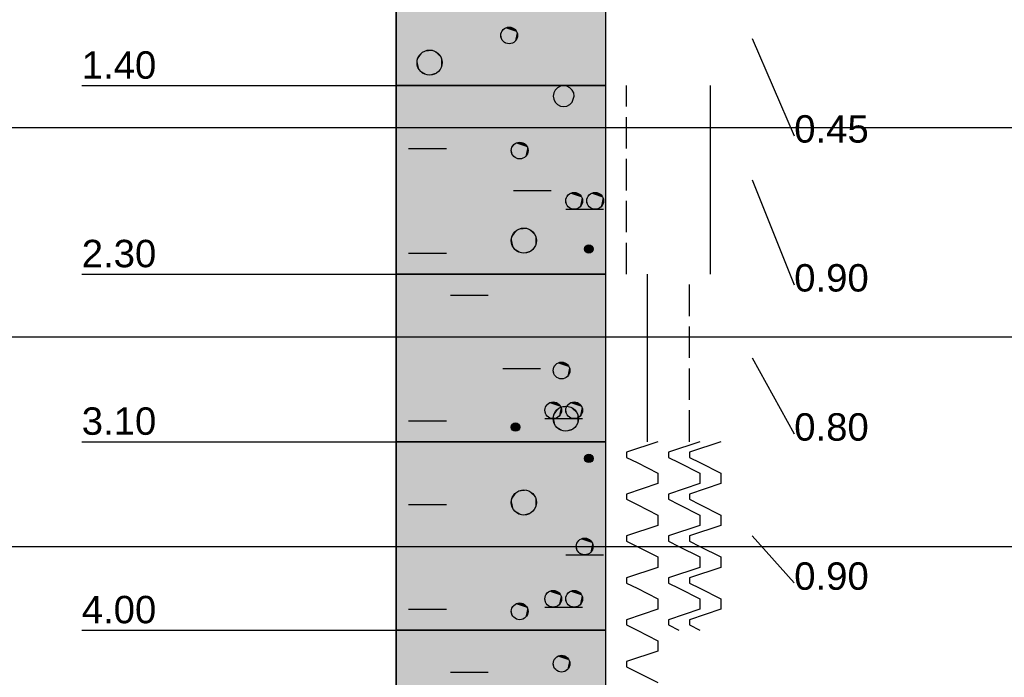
# Model space of a CAD drawing. Extents: x 20 to 841, y 890 to 1189.
# Tile 7 of 50: x 77 to 124, y 1117 to 1148. Entities that reach past the tile are written whole.
import ezdxf

# ---------------------------------------------------------------- set-up
doc = ezdxf.new("R2010")
doc.units = 0
doc.styles.add('Arial', font='Arial')

msp = doc.modelspace()

# ---------------------------------------------------------------- linework, layer by layer
at = {"layer": 'WBMassGr', "color": 7, "linetype": 'CONTINUOUS'}
for points in [[(46, 1143), (705, 1143)], [(46, 1133), (705, 1133)], [(46, 1123), (705, 1123)]]:
    msp.add_lwpolyline(points, dxfattribs=at)
at = {"layer": 'WBObjGr', "color": 7, "linetype": 'CONTINUOUS'}
for points in [[(95, 1159), (95, 1039)], [(105, 1159), (105, 1039)], [(112, 1147.25), (114, 1142.61)], [(80, 1145), (90, 1145), (93, 1145), (95, 1145)], [(105, 1145), (95, 1145)], [(112, 1140.5), (114, 1135.49)], [(80, 1136), (90, 1136), (93, 1136), (95, 1136)], [(105, 1136), (95, 1136)], [(112, 1132), (114, 1128.38)], [(80, 1128), (90, 1128), (93, 1128), (95, 1128)], [(105, 1128), (95, 1128)], [(112, 1123.5), (114, 1121.26)], [(80, 1119), (90, 1119), (93, 1119), (95, 1119)], [(105, 1119), (95, 1119)]]:
    msp.add_lwpolyline(points, dxfattribs=at)
at = {"layer": 'WBObjSy', "color": 7, "linetype": 'CONTINUOUS'}
for points in [[(95, 1145), (95, 1149.5), (105, 1149.5), (105, 1145), (95, 1145)], [(95, 1136), (95, 1145), (105, 1145), (105, 1136), (95, 1136)], [(103.5, 1144.5), (103.476, 1144.65), (103.405, 1144.79), (103.294, 1144.9), (103.155, 1144.98), (103, 1145), (102.845, 1144.98), (102.706, 1144.9), (102.595, 1144.79), (102.524, 1144.65), (102.5, 1144.5), (102.524, 1144.35), (102.595, 1144.21), (102.706, 1144.1), (102.845, 1144.02), (103, 1144), (103.155, 1144.02), (103.294, 1144.1), (103.405, 1144.21), (103.5, 1144.5)], [(106, 1144), (106, 1145)], [(110, 1144), (110, 1145)], [(110, 1142), (110, 1144)], [(106, 1142), (106, 1143.5)], [(95.6, 1142), (97.4, 1142)], [(110, 1140), (110, 1142)], [(106, 1140), (106, 1141.5)], [(100.6, 1140), (102.4, 1140)], [(110, 1138), (110, 1140)], [(106, 1138), (106, 1139.5)], [(103.1, 1139.1), (104.9, 1139.1)], [(110, 1136), (110, 1138)], [(106, 1136), (106, 1137.5)], [(95.6, 1137), (97.4, 1137)], [(95, 1128), (95, 1136), (105, 1136), (105, 1128), (95, 1128)], [(107, 1134), (107, 1136)], [(109, 1134), (109, 1135.5)], [(97.6, 1135), (99.4, 1135)], [(107, 1132), (107, 1134)], [(109, 1132), (109, 1133.5)], [(107, 1130), (107, 1132)], [(100.1, 1131.5), (101.9, 1131.5)], [(109, 1130), (109, 1131.5)], [(107, 1128), (107, 1130)], [(102.1, 1129.1), (103.9, 1129.1)], [(109, 1128), (109, 1129.5)], [(95.6, 1129), (97.4, 1129)], [(95, 1119), (95, 1128), (105, 1128), (105, 1119), (95, 1119)], [(107.5, 1128), (106, 1127.5)], [(107.5, 1128), (107.5, 1128)], [(109.5, 1128), (108, 1127.5)], [(110.5, 1128), (109, 1127.5)], [(109.5, 1128), (109.5, 1128)], [(110.5, 1128), (110.5, 1128)], [(106, 1127.5), (106, 1127.25)], [(106, 1127.25), (106.5, 1127)], [(108, 1127.5), (108, 1127.25)], [(108, 1127.25), (108.5, 1127)], [(109, 1127.5), (109, 1127.25)], [(109, 1127.25), (109.5, 1127)], [(106.5, 1127), (107.5, 1126.5)], [(108.5, 1127), (109.5, 1126.5)], [(109.5, 1127), (110.5, 1126.5)], [(107.5, 1126.5), (107.5, 1126)], [(109.5, 1126.5), (109.5, 1126)], [(110.5, 1126.5), (110.5, 1126)], [(107.5, 1126), (106, 1125.5)], [(109.5, 1126), (108, 1125.5)], [(110.5, 1126), (109, 1125.5)], [(106, 1125.5), (106, 1125.25)], [(108, 1125.5), (108, 1125.25)], [(109, 1125.5), (109, 1125.25)], [(95.6, 1125), (97.4, 1125)], [(106, 1125.25), (106.5, 1125)], [(106.5, 1125), (107.5, 1124.5)], [(108, 1125.25), (108.5, 1125)], [(108.5, 1125), (109.5, 1124.5)], [(109, 1125.25), (109.5, 1125)], [(109.5, 1125), (110.5, 1124.5)], [(107.5, 1124.5), (107.5, 1124)], [(109.5, 1124.5), (109.5, 1124)], [(110.5, 1124.5), (110.5, 1124)], [(107.5, 1124), (106, 1123.5)], [(109.5, 1124), (108, 1123.5)], [(110.5, 1124), (109, 1123.5)], [(106, 1123.5), (106, 1123.25)], [(108, 1123.5), (108, 1123.25)], [(109, 1123.5), (109, 1123.25)], [(100.6, 1123), (102.4, 1123)], [(106, 1123.25), (106.5, 1123)], [(106.5, 1123), (107.5, 1122.5)], [(108, 1123.25), (108.5, 1123)], [(108.5, 1123), (109.5, 1122.5)], [(109, 1123.25), (109.5, 1123)], [(109.5, 1123), (110.5, 1122.5)], [(103.1, 1122.6), (104.9, 1122.6)], [(107.5, 1122.5), (107.5, 1122)], [(109.5, 1122.5), (109.5, 1122)], [(110.5, 1122.5), (110.5, 1122)], [(107.5, 1122), (106, 1121.5)], [(109.5, 1122), (108, 1121.5)], [(110.5, 1122), (109, 1121.5)], [(106, 1121.5), (106, 1121.25)], [(106, 1121.25), (106.5, 1121)], [(108, 1121.5), (108, 1121.25)], [(108, 1121.25), (108.5, 1121)], [(109, 1121.5), (109, 1121.25)], [(109, 1121.25), (109.5, 1121)], [(106.5, 1121), (107.5, 1120.5)], [(108.5, 1121), (109.5, 1120.5)], [(109.5, 1121), (110.5, 1120.5)], [(107.5, 1120.5), (107.5, 1120)], [(109.5, 1120.5), (109.5, 1120)], [(110.5, 1120.5), (110.5, 1120)], [(95.6, 1120), (97.4, 1120)], [(102.1, 1120.1), (103.9, 1120.1)], [(107.5, 1120), (106, 1119.5)], [(109.5, 1120), (108, 1119.5)], [(110.5, 1120), (109, 1119.5)], [(106, 1119.5), (106, 1119.25)], [(106, 1119.25), (106.5, 1119)], [(108, 1119.5), (108, 1119.25)], [(108, 1119.25), (108.5, 1119)], [(109, 1119.5), (109, 1119.25)], [(109, 1119.25), (109.5, 1119)], [(95, 1107), (95, 1119), (105, 1119), (105, 1107), (95, 1107)], [(106.5, 1119), (107.5, 1118.5)], [(107.5, 1118.5), (107.5, 1118)], [(107.5, 1118), (106, 1117.5)], [(106, 1117.5), (106, 1117.25)], [(97.6, 1117), (99.4, 1117)], [(106, 1117.25), (106.5, 1117)], [(106.5, 1117), (107.5, 1116.5)]]:
    msp.add_lwpolyline(points, dxfattribs=at)
for centre, radius in [((100.4, 1147.4), 0.4), ((96.6, 1146.1), 0.6), ((100.9, 1141.9), 0.4), ((103.5, 1139.5), 0.4), ((104.5, 1139.5), 0.4), ((101.1, 1137.6), 0.6), ((104.2, 1137.2), 0.2), ((102.9, 1131.4), 0.4), ((102.5, 1129.5), 0.4), ((103.1, 1129.1), 0.6), ((103.5, 1129.5), 0.4), ((100.7, 1128.7), 0.2), ((104.2, 1127.2), 0.2), ((101.1, 1125.1), 0.6), ((104, 1123), 0.4), ((102.5, 1120.5), 0.4), ((103.5, 1120.5), 0.4), ((100.9, 1119.9), 0.4), ((102.9, 1117.4), 0.4)]:
    msp.add_circle(centre, radius, dxfattribs=at)
at = {"layer": 'WBObjSy', "color": 241, "linetype": 'CONTINUOUS'}
msp.add_solid([(95, 1145), (95, 1149.5), (105, 1145), (105, 1149.5)], dxfattribs=at)
at = {"layer": 'WBObjSy', "color": 7, "linetype": 'CONTINUOUS'}
for points in [[(100.009, 1147.48), (100, 1147.4), (100.009, 1147.32)], [(100.2, 1147.75), (100.076, 1147.64), (100.009, 1147.48)], [(100.2, 1147.75), (100.009, 1147.48), (100.076, 1147.16)], [(100.076, 1147.64), (100.035, 1147.56), (100.009, 1147.48)], [(100.009, 1147.48), (100.009, 1147.32), (100.076, 1147.16)], [(100.2, 1147.75), (100.132, 1147.7), (100.076, 1147.64)], [(100.2, 1147.75), (100.076, 1147.16), (100.668, 1147.1)], [(100.358, 1147.8), (100.276, 1147.78), (100.2, 1147.75)], [(100.524, 1147.78), (100.358, 1147.8), (100.2, 1147.75)], [(100.765, 1147.56), (100.524, 1147.78), (100.2, 1147.75)], [(100.668, 1147.1), (100.765, 1147.56), (100.2, 1147.75)], [(100.524, 1147.78), (100.442, 1147.8), (100.358, 1147.8)], [(100.668, 1147.7), (100.6, 1147.75), (100.524, 1147.78)], [(100.765, 1147.56), (100.668, 1147.7), (100.524, 1147.78)], [(100.765, 1147.56), (100.724, 1147.64), (100.668, 1147.7)], [(100.668, 1147.1), (100.765, 1147.24), (100.765, 1147.56)], [(100.8, 1147.4), (100.791, 1147.48), (100.765, 1147.56)], [(100.765, 1147.24), (100.8, 1147.4), (100.765, 1147.56)], [(100.009, 1147.32), (100.035, 1147.24), (100.076, 1147.16)], [(100.076, 1147.16), (100.132, 1147.1), (100.2, 1147.05)], [(100.076, 1147.16), (100.2, 1147.05), (100.358, 1147)], [(100.076, 1147.16), (100.358, 1147), (100.668, 1147.1)], [(100.2, 1147.05), (100.276, 1147.02), (100.358, 1147)], [(100.358, 1147), (100.524, 1147.02), (100.668, 1147.1)], [(100.358, 1147), (100.442, 1147), (100.524, 1147.02)], [(100.524, 1147.02), (100.6, 1147.05), (100.668, 1147.1)], [(100.668, 1147.1), (100.724, 1147.16), (100.765, 1147.24)], [(96.3, 1146.62), (96.115, 1146.45), (96.013, 1146.22)], [(96.3, 1146.62), (96.013, 1146.22), (96.115, 1145.75)], [(96.115, 1146.45), (96.052, 1146.34), (96.013, 1146.22)], [(96.3, 1146.62), (96.198, 1146.55), (96.115, 1146.45)], [(96.3, 1146.62), (96.115, 1145.75), (97.001, 1145.65)], [(96.537, 1146.7), (96.415, 1146.67), (96.3, 1146.62)], [(96.785, 1146.67), (96.537, 1146.7), (96.3, 1146.62)], [(97.148, 1146.34), (96.785, 1146.67), (96.3, 1146.62)], [(97.001, 1145.65), (97.148, 1146.34), (96.3, 1146.62)], [(96.785, 1146.67), (96.663, 1146.7), (96.537, 1146.7)], [(97.001, 1146.55), (96.9, 1146.62), (96.785, 1146.67)], [(97.148, 1146.34), (97.001, 1146.55), (96.785, 1146.67)], [(97.148, 1146.34), (97.085, 1146.45), (97.001, 1146.55)], [(96.013, 1146.22), (96, 1146.1), (96.013, 1145.98)], [(96.013, 1146.22), (96.013, 1145.98), (96.115, 1145.75)], [(96.013, 1145.98), (96.052, 1145.86), (96.115, 1145.75)], [(97.001, 1145.65), (97.148, 1145.86), (97.148, 1146.34)], [(97.2, 1146.1), (97.187, 1146.22), (97.148, 1146.34)], [(97.148, 1145.86), (97.2, 1146.1), (97.148, 1146.34)], [(96.115, 1145.75), (96.198, 1145.65), (96.3, 1145.58)], [(96.115, 1145.75), (96.3, 1145.58), (96.537, 1145.5)], [(96.115, 1145.75), (96.537, 1145.5), (97.001, 1145.65)], [(96.3, 1145.58), (96.415, 1145.53), (96.537, 1145.5)], [(96.537, 1145.5), (96.785, 1145.53), (97.001, 1145.65)], [(96.537, 1145.5), (96.663, 1145.5), (96.785, 1145.53)], [(96.785, 1145.53), (96.9, 1145.58), (97.001, 1145.65)], [(97.001, 1145.65), (97.085, 1145.75), (97.148, 1145.86)], [(100.7, 1142.25), (100.576, 1142.14), (100.509, 1141.98)], [(100.7, 1142.25), (100.509, 1141.98), (100.576, 1141.66)], [(100.7, 1142.25), (100.632, 1142.2), (100.576, 1142.14)], [(100.7, 1142.25), (100.576, 1141.66), (101.168, 1141.6)], [(100.858, 1142.3), (100.776, 1142.28), (100.7, 1142.25)], [(101.024, 1142.28), (100.858, 1142.3), (100.7, 1142.25)], [(101.265, 1142.06), (101.024, 1142.28), (100.7, 1142.25)], [(101.168, 1141.6), (101.265, 1142.06), (100.7, 1142.25)], [(101.024, 1142.28), (100.942, 1142.3), (100.858, 1142.3)], [(101.168, 1142.2), (101.1, 1142.25), (101.024, 1142.28)], [(101.265, 1142.06), (101.168, 1142.2), (101.024, 1142.28)], [(100.509, 1141.98), (100.5, 1141.9), (100.509, 1141.82)], [(100.576, 1142.14), (100.535, 1142.06), (100.509, 1141.98)], [(100.509, 1141.98), (100.509, 1141.82), (100.576, 1141.66)], [(100.509, 1141.82), (100.535, 1141.74), (100.576, 1141.66)], [(101.265, 1142.06), (101.224, 1142.14), (101.168, 1142.2)], [(101.168, 1141.6), (101.265, 1141.74), (101.265, 1142.06)], [(101.3, 1141.9), (101.291, 1141.98), (101.265, 1142.06)], [(101.265, 1141.74), (101.3, 1141.9), (101.265, 1142.06)], [(100.576, 1141.66), (100.632, 1141.6), (100.7, 1141.55)], [(100.576, 1141.66), (100.7, 1141.55), (100.858, 1141.5)], [(100.576, 1141.66), (100.858, 1141.5), (101.168, 1141.6)], [(100.7, 1141.55), (100.776, 1141.52), (100.858, 1141.5)], [(100.858, 1141.5), (101.024, 1141.52), (101.168, 1141.6)], [(100.858, 1141.5), (100.942, 1141.5), (101.024, 1141.52)], [(101.024, 1141.52), (101.1, 1141.55), (101.168, 1141.6)], [(101.168, 1141.6), (101.224, 1141.66), (101.265, 1141.74)], [(103.458, 1139.9), (103.376, 1139.88), (103.3, 1139.85)], [(103.624, 1139.88), (103.458, 1139.9), (103.3, 1139.85)], [(103.865, 1139.66), (103.624, 1139.88), (103.3, 1139.85)], [(103.624, 1139.88), (103.542, 1139.9), (103.458, 1139.9)], [(103.768, 1139.8), (103.7, 1139.85), (103.624, 1139.88)], [(103.865, 1139.66), (103.768, 1139.8), (103.624, 1139.88)], [(104.458, 1139.9), (104.376, 1139.88), (104.3, 1139.85)], [(104.624, 1139.88), (104.458, 1139.9), (104.3, 1139.85)], [(104.865, 1139.66), (104.624, 1139.88), (104.3, 1139.85)], [(104.624, 1139.88), (104.542, 1139.9), (104.458, 1139.9)], [(104.768, 1139.8), (104.7, 1139.85), (104.624, 1139.88)], [(104.865, 1139.66), (104.768, 1139.8), (104.624, 1139.88)], [(103.109, 1139.58), (103.1, 1139.5), (103.109, 1139.42)], [(103.3, 1139.85), (103.176, 1139.74), (103.109, 1139.58)], [(103.3, 1139.85), (103.109, 1139.58), (103.176, 1139.26)], [(103.176, 1139.74), (103.135, 1139.66), (103.109, 1139.58)], [(103.109, 1139.58), (103.109, 1139.42), (103.176, 1139.26)], [(103.109, 1139.42), (103.135, 1139.34), (103.176, 1139.26)], [(103.3, 1139.85), (103.232, 1139.8), (103.176, 1139.74)], [(103.3, 1139.85), (103.176, 1139.26), (103.768, 1139.2)], [(103.768, 1139.2), (103.865, 1139.66), (103.3, 1139.85)], [(103.865, 1139.66), (103.824, 1139.74), (103.768, 1139.8)], [(103.768, 1139.2), (103.865, 1139.34), (103.865, 1139.66)], [(103.9, 1139.5), (103.891, 1139.58), (103.865, 1139.66)], [(103.865, 1139.34), (103.9, 1139.5), (103.865, 1139.66)], [(104.109, 1139.58), (104.1, 1139.5), (104.109, 1139.42)], [(104.3, 1139.85), (104.176, 1139.74), (104.109, 1139.58)], [(104.3, 1139.85), (104.109, 1139.58), (104.176, 1139.26)], [(104.176, 1139.74), (104.135, 1139.66), (104.109, 1139.58)], [(104.109, 1139.58), (104.109, 1139.42), (104.176, 1139.26)], [(104.109, 1139.42), (104.135, 1139.34), (104.176, 1139.26)], [(104.3, 1139.85), (104.232, 1139.8), (104.176, 1139.74)], [(104.3, 1139.85), (104.176, 1139.26), (104.768, 1139.2)], [(104.768, 1139.2), (104.865, 1139.66), (104.3, 1139.85)], [(104.865, 1139.66), (104.824, 1139.74), (104.768, 1139.8)], [(104.768, 1139.2), (104.865, 1139.34), (104.865, 1139.66)], [(104.9, 1139.5), (104.891, 1139.58), (104.865, 1139.66)], [(104.865, 1139.34), (104.9, 1139.5), (104.865, 1139.66)], [(103.176, 1139.26), (103.232, 1139.2), (103.3, 1139.15)], [(103.176, 1139.26), (103.3, 1139.15), (103.458, 1139.1)], [(103.176, 1139.26), (103.458, 1139.1), (103.768, 1139.2)], [(103.3, 1139.15), (103.376, 1139.12), (103.458, 1139.1)], [(103.458, 1139.1), (103.624, 1139.12), (103.768, 1139.2)], [(103.458, 1139.1), (103.542, 1139.1), (103.624, 1139.12)], [(103.624, 1139.12), (103.7, 1139.15), (103.768, 1139.2)], [(103.768, 1139.2), (103.824, 1139.26), (103.865, 1139.34)], [(104.176, 1139.26), (104.232, 1139.2), (104.3, 1139.15)], [(104.176, 1139.26), (104.3, 1139.15), (104.458, 1139.1)], [(104.176, 1139.26), (104.458, 1139.1), (104.768, 1139.2)], [(104.3, 1139.15), (104.376, 1139.12), (104.458, 1139.1)], [(104.458, 1139.1), (104.624, 1139.12), (104.768, 1139.2)], [(104.458, 1139.1), (104.542, 1139.1), (104.624, 1139.12)], [(104.624, 1139.12), (104.7, 1139.15), (104.768, 1139.2)], [(104.768, 1139.2), (104.824, 1139.26), (104.865, 1139.34)], [(100.8, 1138.12), (100.615, 1137.95), (100.513, 1137.72)], [(100.8, 1138.12), (100.513, 1137.72), (100.615, 1137.25)], [(100.8, 1138.12), (100.699, 1138.05), (100.615, 1137.95)], [(100.8, 1138.12), (100.615, 1137.25), (101.501, 1137.15)], [(101.037, 1138.2), (100.915, 1138.17), (100.8, 1138.12)], [(101.285, 1138.17), (101.037, 1138.2), (100.8, 1138.12)], [(101.648, 1137.84), (101.285, 1138.17), (100.8, 1138.12)], [(101.501, 1137.15), (101.648, 1137.84), (100.8, 1138.12)], [(101.285, 1138.17), (101.163, 1138.2), (101.037, 1138.2)], [(101.501, 1138.05), (101.4, 1138.12), (101.285, 1138.17)], [(101.648, 1137.84), (101.501, 1138.05), (101.285, 1138.17)], [(101.648, 1137.84), (101.585, 1137.95), (101.501, 1138.05)], [(100.513, 1137.72), (100.5, 1137.6), (100.513, 1137.48)], [(100.615, 1137.95), (100.552, 1137.84), (100.513, 1137.72)], [(100.513, 1137.72), (100.513, 1137.48), (100.615, 1137.25)], [(101.501, 1137.15), (101.648, 1137.36), (101.648, 1137.84)], [(101.7, 1137.6), (101.687, 1137.72), (101.648, 1137.84)], [(101.648, 1137.36), (101.7, 1137.6), (101.648, 1137.84)], [(100.513, 1137.48), (100.552, 1137.36), (100.615, 1137.25)], [(100.615, 1137.25), (100.699, 1137.15), (100.8, 1137.08)], [(100.615, 1137.25), (100.8, 1137.08), (101.037, 1137)], [(100.615, 1137.25), (101.037, 1137), (101.501, 1137.15)], [(100.8, 1137.08), (100.915, 1137.03), (101.037, 1137)], [(101.037, 1137), (101.285, 1137.03), (101.501, 1137.15)], [(101.285, 1137.03), (101.4, 1137.08), (101.501, 1137.15)], [(101.501, 1137.15), (101.585, 1137.25), (101.648, 1137.36)], [(104.004, 1137.24), (104, 1137.2), (104.004, 1137.16)], [(104.1, 1137.37), (104.038, 1137.32), (104.004, 1137.24)], [(104.1, 1137.37), (104.004, 1137.24), (104.038, 1137.08)], [(104.038, 1137.32), (104.017, 1137.28), (104.004, 1137.24)], [(104.004, 1137.24), (104.004, 1137.16), (104.038, 1137.08)], [(104.004, 1137.16), (104.017, 1137.12), (104.038, 1137.08)], [(104.1, 1137.37), (104.066, 1137.35), (104.038, 1137.32)], [(104.1, 1137.37), (104.038, 1137.08), (104.334, 1137.05)], [(104.038, 1137.08), (104.066, 1137.05), (104.1, 1137.03)], [(104.038, 1137.08), (104.1, 1137.03), (104.179, 1137)], [(104.038, 1137.08), (104.179, 1137), (104.334, 1137.05)], [(104.179, 1137.4), (104.138, 1137.39), (104.1, 1137.37)], [(104.262, 1137.39), (104.179, 1137.4), (104.1, 1137.37)], [(104.383, 1137.28), (104.262, 1137.39), (104.1, 1137.37)], [(104.334, 1137.05), (104.383, 1137.28), (104.1, 1137.37)], [(104.262, 1137.39), (104.221, 1137.4), (104.179, 1137.4)], [(104.334, 1137.35), (104.3, 1137.37), (104.262, 1137.39)], [(104.383, 1137.28), (104.334, 1137.35), (104.262, 1137.39)], [(104.383, 1137.28), (104.362, 1137.32), (104.334, 1137.35)], [(104.334, 1137.05), (104.383, 1137.12), (104.383, 1137.28)], [(104.334, 1137.05), (104.362, 1137.08), (104.383, 1137.12)], [(104.4, 1137.2), (104.396, 1137.24), (104.383, 1137.28)], [(104.383, 1137.12), (104.4, 1137.2), (104.383, 1137.28)], [(101.037, 1137), (101.163, 1137), (101.285, 1137.03)], [(104.1, 1137.03), (104.138, 1137.01), (104.179, 1137)], [(104.179, 1137), (104.262, 1137.01), (104.334, 1137.05)], [(104.179, 1137), (104.221, 1137), (104.262, 1137.01)], [(104.262, 1137.01), (104.3, 1137.03), (104.334, 1137.05)], [(102.509, 1131.48), (102.5, 1131.4), (102.509, 1131.32)], [(102.7, 1131.75), (102.576, 1131.64), (102.509, 1131.48)], [(102.7, 1131.75), (102.509, 1131.48), (102.576, 1131.16)], [(102.576, 1131.64), (102.535, 1131.56), (102.509, 1131.48)], [(102.509, 1131.48), (102.509, 1131.32), (102.576, 1131.16)], [(102.7, 1131.75), (102.632, 1131.7), (102.576, 1131.64)], [(102.7, 1131.75), (102.576, 1131.16), (103.168, 1131.1)], [(102.858, 1131.8), (102.776, 1131.78), (102.7, 1131.75)], [(103.024, 1131.78), (102.858, 1131.8), (102.7, 1131.75)], [(103.265, 1131.56), (103.024, 1131.78), (102.7, 1131.75)], [(103.168, 1131.1), (103.265, 1131.56), (102.7, 1131.75)], [(103.024, 1131.78), (102.942, 1131.8), (102.858, 1131.8)], [(103.168, 1131.7), (103.1, 1131.75), (103.024, 1131.78)], [(103.265, 1131.56), (103.168, 1131.7), (103.024, 1131.78)], [(103.265, 1131.56), (103.224, 1131.64), (103.168, 1131.7)], [(103.168, 1131.1), (103.265, 1131.24), (103.265, 1131.56)], [(103.3, 1131.4), (103.291, 1131.48), (103.265, 1131.56)], [(103.265, 1131.24), (103.3, 1131.4), (103.265, 1131.56)], [(102.509, 1131.32), (102.535, 1131.24), (102.576, 1131.16)], [(102.576, 1131.16), (102.632, 1131.1), (102.7, 1131.05)], [(102.576, 1131.16), (102.7, 1131.05), (102.858, 1131)], [(102.576, 1131.16), (102.858, 1131), (103.168, 1131.1)], [(102.7, 1131.05), (102.776, 1131.02), (102.858, 1131)], [(102.858, 1131), (103.024, 1131.02), (103.168, 1131.1)], [(102.858, 1131), (102.942, 1131), (103.024, 1131.02)], [(103.024, 1131.02), (103.1, 1131.05), (103.168, 1131.1)], [(103.168, 1131.1), (103.224, 1131.16), (103.265, 1131.24)], [(102.109, 1129.58), (102.1, 1129.5), (102.109, 1129.42)], [(102.3, 1129.85), (102.176, 1129.74), (102.109, 1129.58)], [(102.3, 1129.85), (102.109, 1129.58), (102.176, 1129.26)], [(102.176, 1129.74), (102.135, 1129.66), (102.109, 1129.58)], [(102.109, 1129.58), (102.109, 1129.42), (102.176, 1129.26)], [(102.3, 1129.85), (102.232, 1129.8), (102.176, 1129.74)], [(102.3, 1129.85), (102.176, 1129.26), (102.768, 1129.2)], [(102.458, 1129.9), (102.376, 1129.88), (102.3, 1129.85)], [(102.624, 1129.88), (102.458, 1129.9), (102.3, 1129.85)], [(102.865, 1129.66), (102.624, 1129.88), (102.3, 1129.85)], [(102.768, 1129.2), (102.865, 1129.66), (102.3, 1129.85)], [(102.624, 1129.88), (102.542, 1129.9), (102.458, 1129.9)], [(102.8, 1129.62), (102.615, 1129.45), (102.513, 1129.22)], [(102.8, 1129.62), (102.513, 1129.22), (102.615, 1128.75)], [(102.8, 1129.62), (102.699, 1129.55), (102.615, 1129.45)], [(102.8, 1129.62), (102.615, 1128.75), (103.501, 1128.65)], [(102.768, 1129.8), (102.7, 1129.85), (102.624, 1129.88)], [(102.865, 1129.66), (102.768, 1129.8), (102.624, 1129.88)], [(102.865, 1129.66), (102.824, 1129.74), (102.768, 1129.8)], [(102.768, 1129.2), (102.865, 1129.34), (102.865, 1129.66)], [(103.037, 1129.7), (102.915, 1129.67), (102.8, 1129.62)], [(103.285, 1129.67), (103.037, 1129.7), (102.8, 1129.62)], [(103.648, 1129.34), (103.285, 1129.67), (102.8, 1129.62)], [(103.501, 1128.65), (103.648, 1129.34), (102.8, 1129.62)], [(102.9, 1129.5), (102.891, 1129.58), (102.865, 1129.66)], [(102.865, 1129.34), (102.9, 1129.5), (102.865, 1129.66)], [(103.285, 1129.67), (103.163, 1129.7), (103.037, 1129.7)], [(103.109, 1129.58), (103.1, 1129.5), (103.109, 1129.42)], [(103.3, 1129.85), (103.176, 1129.74), (103.109, 1129.58)], [(103.3, 1129.85), (103.109, 1129.58), (103.176, 1129.26)], [(103.176, 1129.74), (103.135, 1129.66), (103.109, 1129.58)], [(103.109, 1129.58), (103.109, 1129.42), (103.176, 1129.26)], [(103.3, 1129.85), (103.232, 1129.8), (103.176, 1129.74)], [(103.3, 1129.85), (103.176, 1129.26), (103.768, 1129.2)], [(103.501, 1129.55), (103.4, 1129.62), (103.285, 1129.67)], [(103.648, 1129.34), (103.501, 1129.55), (103.285, 1129.67)], [(103.458, 1129.9), (103.376, 1129.88), (103.3, 1129.85)], [(103.624, 1129.88), (103.458, 1129.9), (103.3, 1129.85)], [(103.865, 1129.66), (103.624, 1129.88), (103.3, 1129.85)], [(103.768, 1129.2), (103.865, 1129.66), (103.3, 1129.85)], [(103.624, 1129.88), (103.542, 1129.9), (103.458, 1129.9)], [(103.648, 1129.34), (103.585, 1129.45), (103.501, 1129.55)], [(103.768, 1129.8), (103.7, 1129.85), (103.624, 1129.88)], [(103.865, 1129.66), (103.768, 1129.8), (103.624, 1129.88)], [(103.865, 1129.66), (103.824, 1129.74), (103.768, 1129.8)], [(103.768, 1129.2), (103.865, 1129.34), (103.865, 1129.66)], [(103.9, 1129.5), (103.891, 1129.58), (103.865, 1129.66)], [(103.865, 1129.34), (103.9, 1129.5), (103.865, 1129.66)], [(102.109, 1129.42), (102.135, 1129.34), (102.176, 1129.26)], [(102.176, 1129.26), (102.232, 1129.2), (102.3, 1129.15)], [(102.176, 1129.26), (102.3, 1129.15), (102.458, 1129.1)], [(102.176, 1129.26), (102.458, 1129.1), (102.768, 1129.2)], [(102.3, 1129.15), (102.376, 1129.12), (102.458, 1129.1)], [(102.458, 1129.1), (102.624, 1129.12), (102.768, 1129.2)], [(102.458, 1129.1), (102.542, 1129.1), (102.624, 1129.12)], [(102.513, 1129.22), (102.5, 1129.1), (102.513, 1128.98)], [(102.615, 1129.45), (102.552, 1129.34), (102.513, 1129.22)], [(102.513, 1129.22), (102.513, 1128.98), (102.615, 1128.75)], [(102.624, 1129.12), (102.7, 1129.15), (102.768, 1129.2)], [(102.768, 1129.2), (102.824, 1129.26), (102.865, 1129.34)], [(103.109, 1129.42), (103.135, 1129.34), (103.176, 1129.26)], [(103.176, 1129.26), (103.232, 1129.2), (103.3, 1129.15)], [(103.176, 1129.26), (103.3, 1129.15), (103.458, 1129.1)], [(103.176, 1129.26), (103.458, 1129.1), (103.768, 1129.2)], [(103.3, 1129.15), (103.376, 1129.12), (103.458, 1129.1)], [(103.458, 1129.1), (103.624, 1129.12), (103.768, 1129.2)], [(103.458, 1129.1), (103.542, 1129.1), (103.624, 1129.12)], [(103.501, 1128.65), (103.648, 1128.86), (103.648, 1129.34)], [(103.624, 1129.12), (103.7, 1129.15), (103.768, 1129.2)], [(103.7, 1129.1), (103.687, 1129.22), (103.648, 1129.34)], [(103.648, 1128.86), (103.7, 1129.1), (103.648, 1129.34)], [(103.768, 1129.2), (103.824, 1129.26), (103.865, 1129.34)], [(100.504, 1128.74), (100.5, 1128.7), (100.504, 1128.66)], [(100.6, 1128.87), (100.538, 1128.82), (100.504, 1128.74)], [(100.6, 1128.87), (100.504, 1128.74), (100.538, 1128.58)], [(100.538, 1128.82), (100.517, 1128.78), (100.504, 1128.74)], [(100.504, 1128.74), (100.504, 1128.66), (100.538, 1128.58)], [(100.504, 1128.66), (100.517, 1128.62), (100.538, 1128.58)], [(100.6, 1128.87), (100.566, 1128.85), (100.538, 1128.82)], [(100.6, 1128.87), (100.538, 1128.58), (100.834, 1128.55)], [(100.679, 1128.9), (100.638, 1128.89), (100.6, 1128.87)], [(100.762, 1128.89), (100.679, 1128.9), (100.6, 1128.87)], [(100.883, 1128.78), (100.762, 1128.89), (100.6, 1128.87)], [(100.834, 1128.55), (100.883, 1128.78), (100.6, 1128.87)], [(100.762, 1128.89), (100.721, 1128.9), (100.679, 1128.9)], [(100.834, 1128.85), (100.8, 1128.87), (100.762, 1128.89)], [(100.883, 1128.78), (100.834, 1128.85), (100.762, 1128.89)], [(100.883, 1128.78), (100.862, 1128.82), (100.834, 1128.85)], [(100.834, 1128.55), (100.883, 1128.62), (100.883, 1128.78)], [(100.834, 1128.55), (100.862, 1128.58), (100.883, 1128.62)], [(100.9, 1128.7), (100.896, 1128.74), (100.883, 1128.78)], [(100.883, 1128.62), (100.9, 1128.7), (100.883, 1128.78)], [(102.513, 1128.98), (102.552, 1128.86), (102.615, 1128.75)], [(102.615, 1128.75), (102.699, 1128.65), (102.8, 1128.58)], [(102.615, 1128.75), (102.8, 1128.58), (103.037, 1128.5)], [(102.615, 1128.75), (103.037, 1128.5), (103.501, 1128.65)], [(103.037, 1128.5), (103.285, 1128.53), (103.501, 1128.65)], [(103.285, 1128.53), (103.4, 1128.58), (103.501, 1128.65)], [(103.501, 1128.65), (103.585, 1128.75), (103.648, 1128.86)], [(100.538, 1128.58), (100.566, 1128.55), (100.6, 1128.53)], [(100.538, 1128.58), (100.6, 1128.53), (100.679, 1128.5)], [(100.538, 1128.58), (100.679, 1128.5), (100.834, 1128.55)], [(100.6, 1128.53), (100.638, 1128.51), (100.679, 1128.5)], [(100.679, 1128.5), (100.762, 1128.51), (100.834, 1128.55)], [(100.679, 1128.5), (100.721, 1128.5), (100.762, 1128.51)], [(100.762, 1128.51), (100.8, 1128.53), (100.834, 1128.55)], [(102.8, 1128.58), (102.915, 1128.53), (103.037, 1128.5)], [(103.037, 1128.5), (103.163, 1128.5), (103.285, 1128.53)], [(104.004, 1127.24), (104, 1127.2), (104.004, 1127.16)], [(104.1, 1127.37), (104.038, 1127.32), (104.004, 1127.24)], [(104.1, 1127.37), (104.004, 1127.24), (104.038, 1127.08)], [(104.038, 1127.32), (104.017, 1127.28), (104.004, 1127.24)], [(104.004, 1127.24), (104.004, 1127.16), (104.038, 1127.08)], [(104.1, 1127.37), (104.066, 1127.35), (104.038, 1127.32)], [(104.1, 1127.37), (104.038, 1127.08), (104.334, 1127.05)], [(104.179, 1127.4), (104.138, 1127.39), (104.1, 1127.37)], [(104.262, 1127.39), (104.179, 1127.4), (104.1, 1127.37)], [(104.383, 1127.28), (104.262, 1127.39), (104.1, 1127.37)], [(104.334, 1127.05), (104.383, 1127.28), (104.1, 1127.37)], [(104.262, 1127.39), (104.221, 1127.4), (104.179, 1127.4)], [(104.334, 1127.35), (104.3, 1127.37), (104.262, 1127.39)], [(104.383, 1127.28), (104.334, 1127.35), (104.262, 1127.39)], [(104.383, 1127.28), (104.362, 1127.32), (104.334, 1127.35)], [(104.334, 1127.05), (104.383, 1127.12), (104.383, 1127.28)], [(104.4, 1127.2), (104.396, 1127.24), (104.383, 1127.28)], [(104.383, 1127.12), (104.4, 1127.2), (104.383, 1127.28)], [(104.004, 1127.16), (104.017, 1127.12), (104.038, 1127.08)], [(104.038, 1127.08), (104.066, 1127.05), (104.1, 1127.03)], [(104.038, 1127.08), (104.1, 1127.03), (104.179, 1127)], [(104.038, 1127.08), (104.179, 1127), (104.334, 1127.05)], [(104.1, 1127.03), (104.138, 1127.01), (104.179, 1127)], [(104.179, 1127), (104.262, 1127.01), (104.334, 1127.05)], [(104.179, 1127), (104.221, 1127), (104.262, 1127.01)], [(104.262, 1127.01), (104.3, 1127.03), (104.334, 1127.05)], [(104.334, 1127.05), (104.362, 1127.08), (104.383, 1127.12)], [(100.8, 1125.62), (100.615, 1125.45), (100.513, 1125.22)], [(100.8, 1125.62), (100.513, 1125.22), (100.615, 1124.75)], [(100.615, 1125.45), (100.552, 1125.34), (100.513, 1125.22)], [(100.8, 1125.62), (100.699, 1125.55), (100.615, 1125.45)], [(100.8, 1125.62), (100.615, 1124.75), (101.501, 1124.65)], [(101.037, 1125.7), (100.915, 1125.67), (100.8, 1125.62)], [(101.285, 1125.67), (101.037, 1125.7), (100.8, 1125.62)], [(101.648, 1125.34), (101.285, 1125.67), (100.8, 1125.62)], [(101.501, 1124.65), (101.648, 1125.34), (100.8, 1125.62)], [(101.285, 1125.67), (101.163, 1125.7), (101.037, 1125.7)], [(101.501, 1125.55), (101.4, 1125.62), (101.285, 1125.67)], [(101.648, 1125.34), (101.501, 1125.55), (101.285, 1125.67)], [(101.648, 1125.34), (101.585, 1125.45), (101.501, 1125.55)], [(101.501, 1124.65), (101.648, 1124.86), (101.648, 1125.34)], [(101.7, 1125.1), (101.687, 1125.22), (101.648, 1125.34)], [(101.648, 1124.86), (101.7, 1125.1), (101.648, 1125.34)], [(100.513, 1125.22), (100.5, 1125.1), (100.513, 1124.98)], [(100.513, 1125.22), (100.513, 1124.98), (100.615, 1124.75)], [(100.513, 1124.98), (100.552, 1124.86), (100.615, 1124.75)], [(101.501, 1124.65), (101.585, 1124.75), (101.648, 1124.86)], [(100.615, 1124.75), (100.699, 1124.65), (100.8, 1124.58)], [(100.615, 1124.75), (100.8, 1124.58), (101.037, 1124.5)], [(100.615, 1124.75), (101.037, 1124.5), (101.501, 1124.65)], [(100.8, 1124.58), (100.915, 1124.53), (101.037, 1124.5)], [(101.037, 1124.5), (101.285, 1124.53), (101.501, 1124.65)], [(101.037, 1124.5), (101.163, 1124.5), (101.285, 1124.53)], [(101.285, 1124.53), (101.4, 1124.58), (101.501, 1124.65)], [(103.609, 1123.08), (103.6, 1123), (103.609, 1122.92)], [(103.8, 1123.35), (103.676, 1123.24), (103.609, 1123.08)], [(103.8, 1123.35), (103.609, 1123.08), (103.676, 1122.76)], [(103.676, 1123.24), (103.635, 1123.16), (103.609, 1123.08)], [(103.609, 1123.08), (103.609, 1122.92), (103.676, 1122.76)], [(103.8, 1123.35), (103.732, 1123.3), (103.676, 1123.24)], [(103.8, 1123.35), (103.676, 1122.76), (104.268, 1122.7)], [(103.958, 1123.4), (103.876, 1123.38), (103.8, 1123.35)], [(104.124, 1123.38), (103.958, 1123.4), (103.8, 1123.35)], [(104.365, 1123.16), (104.124, 1123.38), (103.8, 1123.35)], [(104.268, 1122.7), (104.365, 1123.16), (103.8, 1123.35)], [(104.124, 1123.38), (104.042, 1123.4), (103.958, 1123.4)], [(104.268, 1123.3), (104.2, 1123.35), (104.124, 1123.38)], [(104.365, 1123.16), (104.268, 1123.3), (104.124, 1123.38)], [(104.365, 1123.16), (104.324, 1123.24), (104.268, 1123.3)], [(104.268, 1122.7), (104.365, 1122.84), (104.365, 1123.16)], [(104.4, 1123), (104.391, 1123.08), (104.365, 1123.16)], [(104.365, 1122.84), (104.4, 1123), (104.365, 1123.16)], [(103.609, 1122.92), (103.635, 1122.84), (103.676, 1122.76)], [(103.676, 1122.76), (103.732, 1122.7), (103.8, 1122.65)], [(103.676, 1122.76), (103.8, 1122.65), (103.958, 1122.6)], [(103.676, 1122.76), (103.958, 1122.6), (104.268, 1122.7)], [(103.8, 1122.65), (103.876, 1122.62), (103.958, 1122.6)], [(103.958, 1122.6), (104.124, 1122.62), (104.268, 1122.7)], [(103.958, 1122.6), (104.042, 1122.6), (104.124, 1122.62)], [(104.124, 1122.62), (104.2, 1122.65), (104.268, 1122.7)], [(104.268, 1122.7), (104.324, 1122.76), (104.365, 1122.84)], [(102.3, 1120.85), (102.176, 1120.74), (102.109, 1120.58)], [(102.3, 1120.85), (102.109, 1120.58), (102.176, 1120.26)], [(102.176, 1120.74), (102.135, 1120.66), (102.109, 1120.58)], [(102.3, 1120.85), (102.232, 1120.8), (102.176, 1120.74)], [(102.3, 1120.85), (102.176, 1120.26), (102.768, 1120.2)], [(102.458, 1120.9), (102.376, 1120.88), (102.3, 1120.85)], [(102.624, 1120.88), (102.458, 1120.9), (102.3, 1120.85)], [(102.865, 1120.66), (102.624, 1120.88), (102.3, 1120.85)], [(102.768, 1120.2), (102.865, 1120.66), (102.3, 1120.85)], [(102.624, 1120.88), (102.542, 1120.9), (102.458, 1120.9)], [(102.768, 1120.8), (102.7, 1120.85), (102.624, 1120.88)], [(102.865, 1120.66), (102.768, 1120.8), (102.624, 1120.88)], [(102.865, 1120.66), (102.824, 1120.74), (102.768, 1120.8)], [(102.768, 1120.2), (102.865, 1120.34), (102.865, 1120.66)], [(102.9, 1120.5), (102.891, 1120.58), (102.865, 1120.66)], [(102.865, 1120.34), (102.9, 1120.5), (102.865, 1120.66)], [(103.3, 1120.85), (103.176, 1120.74), (103.109, 1120.58)], [(103.3, 1120.85), (103.109, 1120.58), (103.176, 1120.26)], [(103.176, 1120.74), (103.135, 1120.66), (103.109, 1120.58)], [(103.3, 1120.85), (103.232, 1120.8), (103.176, 1120.74)], [(103.3, 1120.85), (103.176, 1120.26), (103.768, 1120.2)], [(103.458, 1120.9), (103.376, 1120.88), (103.3, 1120.85)], [(103.624, 1120.88), (103.458, 1120.9), (103.3, 1120.85)], [(103.865, 1120.66), (103.624, 1120.88), (103.3, 1120.85)], [(103.768, 1120.2), (103.865, 1120.66), (103.3, 1120.85)], [(103.624, 1120.88), (103.542, 1120.9), (103.458, 1120.9)], [(103.768, 1120.8), (103.7, 1120.85), (103.624, 1120.88)], [(103.865, 1120.66), (103.768, 1120.8), (103.624, 1120.88)], [(103.865, 1120.66), (103.824, 1120.74), (103.768, 1120.8)], [(103.768, 1120.2), (103.865, 1120.34), (103.865, 1120.66)], [(103.9, 1120.5), (103.891, 1120.58), (103.865, 1120.66)], [(103.865, 1120.34), (103.9, 1120.5), (103.865, 1120.66)], [(100.7, 1120.25), (100.576, 1120.14), (100.509, 1119.98)], [(100.7, 1120.25), (100.509, 1119.98), (100.576, 1119.66)], [(100.576, 1120.14), (100.535, 1120.06), (100.509, 1119.98)], [(100.7, 1120.25), (100.632, 1120.2), (100.576, 1120.14)], [(100.7, 1120.25), (100.576, 1119.66), (101.168, 1119.6)], [(100.858, 1120.3), (100.776, 1120.28), (100.7, 1120.25)], [(101.024, 1120.28), (100.858, 1120.3), (100.7, 1120.25)], [(101.265, 1120.06), (101.024, 1120.28), (100.7, 1120.25)], [(101.168, 1119.6), (101.265, 1120.06), (100.7, 1120.25)], [(101.024, 1120.28), (100.942, 1120.3), (100.858, 1120.3)], [(101.168, 1120.2), (101.1, 1120.25), (101.024, 1120.28)], [(101.265, 1120.06), (101.168, 1120.2), (101.024, 1120.28)], [(101.265, 1120.06), (101.224, 1120.14), (101.168, 1120.2)], [(102.109, 1120.58), (102.1, 1120.5), (102.109, 1120.42)], [(102.109, 1120.58), (102.109, 1120.42), (102.176, 1120.26)], [(102.109, 1120.42), (102.135, 1120.34), (102.176, 1120.26)], [(102.176, 1120.26), (102.232, 1120.2), (102.3, 1120.15)], [(102.176, 1120.26), (102.3, 1120.15), (102.458, 1120.1)], [(102.176, 1120.26), (102.458, 1120.1), (102.768, 1120.2)], [(102.3, 1120.15), (102.376, 1120.12), (102.458, 1120.1)], [(102.458, 1120.1), (102.624, 1120.12), (102.768, 1120.2)], [(102.624, 1120.12), (102.7, 1120.15), (102.768, 1120.2)], [(102.768, 1120.2), (102.824, 1120.26), (102.865, 1120.34)], [(103.109, 1120.58), (103.1, 1120.5), (103.109, 1120.42)], [(103.109, 1120.58), (103.109, 1120.42), (103.176, 1120.26)], [(103.109, 1120.42), (103.135, 1120.34), (103.176, 1120.26)], [(103.176, 1120.26), (103.232, 1120.2), (103.3, 1120.15)], [(103.176, 1120.26), (103.3, 1120.15), (103.458, 1120.1)], [(103.176, 1120.26), (103.458, 1120.1), (103.768, 1120.2)], [(103.3, 1120.15), (103.376, 1120.12), (103.458, 1120.1)], [(103.458, 1120.1), (103.624, 1120.12), (103.768, 1120.2)], [(103.624, 1120.12), (103.7, 1120.15), (103.768, 1120.2)], [(103.768, 1120.2), (103.824, 1120.26), (103.865, 1120.34)], [(100.509, 1119.98), (100.5, 1119.9), (100.509, 1119.82)], [(100.509, 1119.98), (100.509, 1119.82), (100.576, 1119.66)], [(100.509, 1119.82), (100.535, 1119.74), (100.576, 1119.66)], [(101.168, 1119.6), (101.265, 1119.74), (101.265, 1120.06)], [(101.168, 1119.6), (101.224, 1119.66), (101.265, 1119.74)], [(101.3, 1119.9), (101.291, 1119.98), (101.265, 1120.06)], [(101.265, 1119.74), (101.3, 1119.9), (101.265, 1120.06)], [(102.458, 1120.1), (102.542, 1120.1), (102.624, 1120.12)], [(103.458, 1120.1), (103.542, 1120.1), (103.624, 1120.12)], [(100.576, 1119.66), (100.632, 1119.6), (100.7, 1119.55)], [(100.576, 1119.66), (100.7, 1119.55), (100.858, 1119.5)], [(100.576, 1119.66), (100.858, 1119.5), (101.168, 1119.6)], [(100.7, 1119.55), (100.776, 1119.52), (100.858, 1119.5)], [(100.858, 1119.5), (101.024, 1119.52), (101.168, 1119.6)], [(100.858, 1119.5), (100.942, 1119.5), (101.024, 1119.52)], [(101.024, 1119.52), (101.1, 1119.55), (101.168, 1119.6)], [(102.858, 1117.8), (102.776, 1117.78), (102.7, 1117.75)], [(103.024, 1117.78), (102.858, 1117.8), (102.7, 1117.75)], [(103.024, 1117.78), (102.942, 1117.8), (102.858, 1117.8)], [(102.509, 1117.48), (102.5, 1117.4), (102.509, 1117.32)], [(102.7, 1117.75), (102.576, 1117.64), (102.509, 1117.48)], [(102.7, 1117.75), (102.509, 1117.48), (102.576, 1117.16)], [(102.576, 1117.64), (102.535, 1117.56), (102.509, 1117.48)], [(102.509, 1117.48), (102.509, 1117.32), (102.576, 1117.16)], [(102.509, 1117.32), (102.535, 1117.24), (102.576, 1117.16)], [(102.7, 1117.75), (102.632, 1117.7), (102.576, 1117.64)], [(102.7, 1117.75), (102.576, 1117.16), (103.168, 1117.1)], [(103.265, 1117.56), (103.024, 1117.78), (102.7, 1117.75)], [(103.168, 1117.1), (103.265, 1117.56), (102.7, 1117.75)], [(103.168, 1117.7), (103.1, 1117.75), (103.024, 1117.78)], [(103.265, 1117.56), (103.168, 1117.7), (103.024, 1117.78)], [(103.265, 1117.56), (103.224, 1117.64), (103.168, 1117.7)], [(103.168, 1117.1), (103.265, 1117.24), (103.265, 1117.56)], [(103.3, 1117.4), (103.291, 1117.48), (103.265, 1117.56)], [(103.265, 1117.24), (103.3, 1117.4), (103.265, 1117.56)], [(102.576, 1117.16), (102.632, 1117.1), (102.7, 1117.05)], [(102.576, 1117.16), (102.7, 1117.05), (102.858, 1117)], [(102.576, 1117.16), (102.858, 1117), (103.168, 1117.1)], [(102.7, 1117.05), (102.776, 1117.02), (102.858, 1117)], [(102.858, 1117), (103.024, 1117.02), (103.168, 1117.1)], [(102.858, 1117), (102.942, 1117), (103.024, 1117.02)], [(103.024, 1117.02), (103.1, 1117.05), (103.168, 1117.1)], [(103.168, 1117.1), (103.224, 1117.16), (103.265, 1117.24)]]:
    msp.add_solid(points, dxfattribs=at)
at = {"layer": 'WBObjSy', "color": 62, "linetype": 'CONTINUOUS'}
for points in [[(95, 1136), (95, 1145), (105, 1136), (105, 1145)], [(95, 1128), (95, 1136), (105, 1128), (105, 1136)]]:
    msp.add_solid(points, dxfattribs=at)
at = {"layer": 'WBObjSy', "color": 130, "linetype": 'CONTINUOUS'}
for points in [[(95, 1119), (95, 1128), (105, 1119), (105, 1128)], [(95, 1107), (95, 1119), (105, 1107), (105, 1119)]]:
    msp.add_solid(points, dxfattribs=at)

# ---------------------------------------------------------------- texts
at = {"layer": 'WBObjTx', "color": 7, "style": 'Arial'}
for s, p in [('1.40', (80, 1145.33)), ('0.45', (114, 1142.28)), ('2.30', (80, 1136.33)), ('0.90', (114, 1135.17)), ('3.10', (80, 1128.33)), ('0.80', (114, 1128.05)), ('0.90', (114, 1120.93)), ('4.00', (80, 1119.33))]:
    msp.add_text(s, height=1.3088, dxfattribs=at).set_placement(p)

doc.saveas('drawing.dxf')
